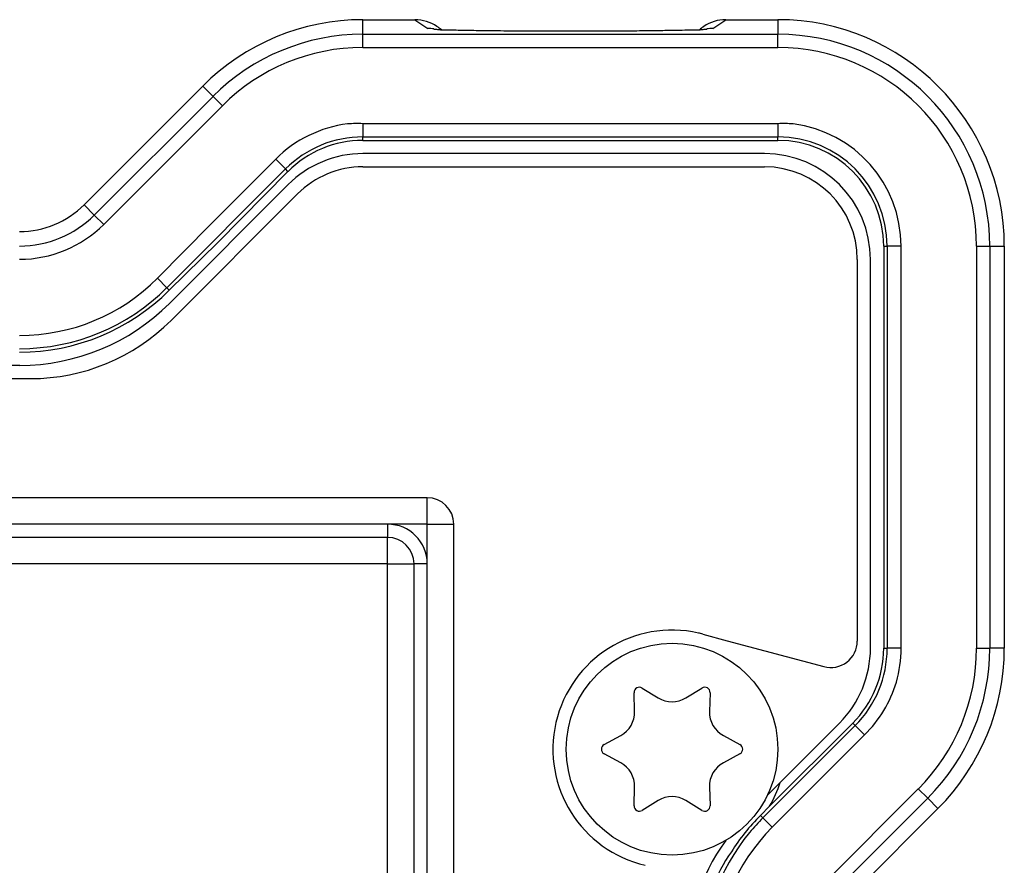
# Model space of a CAD drawing. Header units: millimetres. Extents: x -316 to -124, y 76 to 166.
# Tile 8 of 8: x -162 to -124, y 134 to 166. Entities that reach past the tile are written whole.
import ezdxf

# ---------------------------------------------------------------- set-up
doc = ezdxf.new("R2010")
doc.units = ezdxf.units.MM

# ---------------------------------------------------------------- blocks, each defined once
blk = doc.blocks.new('Blechschraube_ISO14585-ST4_2x16_3__3', base_point=(-141, 134.721))
at = {"color": 7, "linetype": 'Continuous'}
blk.add_circle((-137, 138.721), 4, dxfattribs=at)
blk = doc.blocks.new('Blechschraube_ISO14585-ST4_2x16_1__6', base_point=(-141, 134.721))
at = {"color": 7, "linetype": 'Continuous'}
for p, q in [((-138.415, 140.144), (-138.436, 140.855)), ((-138.131, 141.031), (-137.525, 140.658)), ((-136.475, 140.658), (-135.869, 141.031)), ((-135.564, 140.855), (-135.585, 140.144)), ((-139.566, 138.897), (-138.94, 139.234)), ((-135.06, 139.234), (-134.434, 138.897)), ((-138.94, 138.207), (-139.566, 138.545)), ((-134.434, 138.545), (-135.06, 138.207)), ((-138.436, 136.586), (-138.415, 137.297)), ((-135.585, 137.297), (-135.564, 136.586)), ((-137.525, 136.784), (-138.131, 136.41)), ((-135.869, 136.41), (-136.475, 136.784))]:
    blk.add_line(p, q, dxfattribs=at)
blk.add_circle((-137, 138.721), 4, dxfattribs=at)
for centre, radius, start, end in [((-138.236, 140.861), 0.2, 58.3205, 181.6805), ((-135.764, 140.861), 0.2, 358.3206, 121.6805), ((-137, 141.509), 1, 238.3195, 301.6805), ((-139.414, 140.115), 1, 298.3195, 1.6805), ((-134.586, 140.115), 1, 178.3195, 241.6805), ((-139.471, 138.721), 0.2, 118.3206, 180), ((-134.529, 138.721), 0.2, 0, 61.6805), ((-139.471, 138.721), 0.2, 180, 241.6805), ((-134.529, 138.721), 0.2, 298.3206, 0), ((-139.414, 137.327), 1, 358.3195, 61.6805), ((-134.586, 137.327), 1, 118.3195, 181.6805), ((-138.236, 136.58), 0.2, 178.3205, 301.6805), ((-137, 135.933), 1, 58.3195, 121.6805), ((-135.764, 136.58), 0.2, 238.3206, 1.6805)]:
    blk.add_arc(centre, radius, start, end, dxfattribs=at)
blk = doc.blocks.new('Kippschalter-blau__31', base_point=(-171, 113.721))
at = {"color": 1, "linetype": 'Continuous'}
for p, q in [((-170.25, 145.721), (-171, 145.721)), ((-147.75, 145.721), (-170.25, 145.721)), ((-147.75, 145.721), (-147, 145.721)), ((-170.25, 113.721), (-171, 113.721)), ((-170.25, 113.721), (-147.75, 113.721)), ((-147.75, 113.721), (-147, 113.721))]:
    blk.add_line(p, q, dxfattribs=at)
blk = doc.blocks.new('Kappe__32', base_point=(-172.75, 111.221))
at = {"color": 1, "linetype": 'Continuous'}
for p, q in [((-171.75, 147.221), (-171.75, 148.221)), ((-146.25, 147.221), (-146.25, 148.221)), ((-171.75, 147.221), (-172.75, 147.221)), ((-170.25, 147.221), (-171.75, 147.221)), ((-171.75, 147.221), (-171.75, 145.721)), ((-147.75, 147.221), (-170.25, 147.221)), ((-170.25, 147.221), (-170.25, 146.721)), ((-147.75, 147.221), (-147.75, 146.721)), ((-146.25, 147.221), (-147.75, 147.221)), ((-146.25, 147.221), (-145.25, 147.221)), ((-146.25, 145.721), (-146.25, 147.221)), ((-170.25, 145.721), (-170.25, 146.721)), ((-147.75, 145.721), (-147.75, 146.721)), ((-171.75, 145.721), (-171.75, 113.721)), ((-171.75, 145.721), (-171.25, 145.721)), ((-171, 145.721), (-171.25, 145.721)), ((-170.25, 145.721), (-171, 145.721)), ((-170.25, 145.721), (-170.25, 113.721)), ((-147.75, 145.721), (-170.25, 145.721)), ((-147.75, 113.721), (-147.75, 145.721)), ((-147.75, 145.721), (-147, 145.721)), ((-147, 145.721), (-146.75, 145.721)), ((-146.25, 145.721), (-146.75, 145.721)), ((-146.25, 113.721), (-146.25, 145.721)), ((-171.75, 113.721), (-171.25, 113.721)), ((-171.75, 113.721), (-171.75, 112.221)), ((-171, 113.721), (-171.25, 113.721)), ((-170.25, 113.721), (-171, 113.721)), ((-170.25, 113.721), (-147.75, 113.721)), ((-170.25, 113.721), (-170.25, 112.721)), ((-147.75, 113.721), (-147.75, 112.721)), ((-147.75, 113.721), (-147, 113.721)), ((-147, 113.721), (-146.75, 113.721)), ((-146.25, 113.721), (-146.75, 113.721)), ((-146.25, 112.221), (-146.25, 113.721)), ((-170.25, 112.221), (-170.25, 112.721)), ((-147.75, 112.221), (-147.75, 112.721)), ((-171.75, 112.221), (-172.75, 112.221)), ((-171.75, 112.221), (-170.25, 112.221)), ((-171.75, 112.221), (-171.75, 111.221)), ((-170.25, 112.221), (-147.75, 112.221)), ((-147.75, 112.221), (-146.25, 112.221)), ((-146.25, 112.221), (-145.25, 112.221)), ((-146.25, 112.221), (-146.25, 111.221))]:
    blk.add_line(p, q, dxfattribs=at)
at = {"color": 7, "linetype": 'Continuous'}
for p, q in [((-146.25, 148.221), (-171.75, 148.221)), ((-172.75, 147.221), (-172.75, 112.221)), ((-145.25, 112.221), (-145.25, 147.221)), ((-147.75, 146.721), (-170.25, 146.721)), ((-171.25, 145.721), (-171.25, 113.721)), ((-146.75, 113.721), (-146.75, 145.721)), ((-170.25, 112.721), (-147.75, 112.721)), ((-171.75, 111.221), (-146.25, 111.221))]:
    blk.add_line(p, q, dxfattribs=at)
for centre, start, end in [((-171.75, 147.221), 90, 180), ((-146.25, 147.221), 0, 90), ((-170.25, 145.721), 90, 180), ((-147.75, 145.721), 0, 90), ((-170.25, 113.721), 180, 270), ((-147.75, 113.721), 270, 0), ((-171.75, 112.221), 180, 270), ((-146.25, 112.221), 270, 0)]:
    blk.add_arc(centre, 1, start, end, dxfattribs=at)
at = {"color": 1, "linetype": 'Continuous'}
for centre, start, end in [((-170.25, 145.721), 90, 180), ((-147.75, 145.721), 0, 90), ((-170.25, 113.721), 180, 270), ((-147.75, 113.721), 270, 0)]:
    blk.add_arc(centre, 1.5, start, end, dxfattribs=at)
blk = doc.blocks.new('Wippschalter-SX82C1881F210000__33', base_point=(-172.75, 111.221))
for name, p in [('Kappe__32', (-172.75, 111.221)), ('Kippschalter-blau__31', (-171, 113.721))]:
    blk.add_blockref(name, p)
blk = doc.blocks.new('Rueckplatte__34', base_point=(-310.5, 84.221))
at = {"color": 7, "linetype": 'Continuous'}
for p, q in [((-133.5, 161.221), (-148.683, 161.221)), ((-151.512, 160.049), (-155.997, 155.564)), ((-129.5, 142.538), (-129.5, 157.221)), ((-161.654, 153.221), (-213.348, 153.221)), ((-133.397, 136.984), (-130.672, 139.709))]:
    blk.add_line(p, q, dxfattribs=at)
for centre, radius, start, end in [((-148.683, 157.221), 4, 90, 135), ((-133.5, 157.221), 4, 0, 90), ((-161.654, 161.221), 8, 270, 315), ((-133.5, 142.538), 4, 315, 0), ((-128.5, 130.567), 8, 143.9448, 180)]:
    blk.add_arc(centre, radius, start, end, dxfattribs=at)
blk = doc.blocks.new('Frontplatte__35', base_point=(-310.5, 84.221))
at = {"color": 7, "linetype": 'Continuous'}
for p, q in [((-133.5, 161.221), (-148.683, 161.221)), ((-151.512, 160.049), (-155.997, 155.564)), ((-129.5, 142.538), (-129.5, 157.221)), ((-161.654, 153.221), (-213.348, 153.221)), ((-133.397, 136.984), (-130.672, 139.709))]:
    blk.add_line(p, q, dxfattribs=at)
for centre, radius, start, end in [((-148.683, 157.221), 4, 90, 135), ((-133.5, 157.221), 4, 0, 90), ((-161.654, 161.221), 8, 270, 315), ((-133.5, 142.538), 4, 315, 0), ((-128.5, 130.567), 8, 143.9448, 180)]:
    blk.add_arc(centre, radius, start, end, dxfattribs=at)
blk = doc.blocks.new('Verbindungsteil-L5_0007877-schwarz__36', base_point=(-315.559, 75.721))
at = {"color": 7, "linetype": 'Continuous'}
for p, q in [((-148.686, 166.279), (-146.719, 166.28)), ((-134.968, 166.279), (-133, 166.279)), ((-159.223, 159.287), (-154.738, 163.773)), ((-124.441, 157.721), (-124.441, 142.534)), ((-133.657, 136.221), (-133.312, 136.566)), ((-126.948, 136.483), (-130.433, 132.997))]:
    blk.add_line(p, q, dxfattribs=at)
at = {"color": 1, "linetype": 'Continuous'}
for p, q in [((-151.98, 161.014), (-154.448, 158.546)), ((-151.697, 160.731), (-151.98, 161.014)), ((-128.342, 157.721), (-128.742, 157.721)), ((-128.342, 142.534), (-128.342, 157.721)), ((-128.342, 142.534), (-128.742, 142.534))]:
    blk.add_line(p, q, dxfattribs=at)
at = {"color": 7, "linetype": 'Continuous'}
for centre, radius, start, end in [((-148.686, 157.721), 8.559, 90, 135), ((-146.72, 164.776), 1.504, 56.2819, 89.9246), ((-146.72, 164.776), 1.504, 48.2399, 56.2819), ((-134.967, 164.777), 1.503, 123.6997, 131.7508), ((-134.967, 164.777), 1.503, 90.024, 123.6997), ((-133, 157.721), 8.559, 360, 90), ((-161.657, 161.721), 3.441, 270, 315), ((-133, 142.534), 8.559, 315, 0), ((-136.975, 138.721), 4.25, 329.531, 342.8346), ((-128, 130.564), 8, 135, 147.607), ((-130.7, 131.925), 5, 144.1967, 162.3084)]:
    blk.add_arc(centre, radius, start, end, dxfattribs=at)
at = {"color": 1, "linetype": 'Continuous'}
for centre, start, end in [((-148.686, 157.721), 97.0777, 135), ((-133, 157.721), 360, 82.9223), ((-133, 142.534), 344.0815, 0)]:
    blk.add_arc(centre, 4.658, start, end, dxfattribs=at)
at = {"color": 7, "linetype": 'Continuous'}
for points in [[(-135.968, 165.898), (-135.888, 165.966), (-135.801, 166.027)], [(-145.999, 165.928), (-145.869, 165.914), (-145.719, 165.898)], [(-145.719, 165.898), (-145.385, 165.897), (-145.162, 165.892), (-144.487, 165.879), (-143.849, 165.87), (-143.359, 165.865), (-142.364, 165.858), (-141.502, 165.855), (-140.851, 165.854), (-139.618, 165.857), (-138.335, 165.865), (-137.498, 165.875), (-136.902, 165.884), (-136.522, 165.892), (-136.298, 165.897), (-135.968, 165.898)], [(-135.968, 165.898), (-135.817, 165.914), (-135.688, 165.928)]]:
    blk.add_spline(points, degree=3, dxfattribs=at)
blk = doc.blocks.new('Verbindungsteil__37', base_point=(-315.559, 75.721))
at = {"color": 7, "linetype": 'Continuous'}
for p, q in [((-148.686, 166.279), (-146.719, 166.28)), ((-134.968, 166.279), (-133, 166.279)), ((-159.223, 159.287), (-154.738, 163.773)), ((-124.441, 157.721), (-124.441, 142.534)), ((-133.657, 136.221), (-133.312, 136.566)), ((-126.948, 136.483), (-130.433, 132.997))]:
    blk.add_line(p, q, dxfattribs=at)
at = {"color": 1, "linetype": 'Continuous'}
for p, q in [((-151.98, 161.014), (-154.448, 158.546)), ((-151.697, 160.731), (-151.98, 161.014)), ((-128.342, 157.721), (-128.742, 157.721)), ((-128.342, 142.534), (-128.342, 157.721)), ((-128.342, 142.534), (-128.742, 142.534))]:
    blk.add_line(p, q, dxfattribs=at)
at = {"color": 7, "linetype": 'Continuous'}
for centre, radius, start, end in [((-148.686, 157.721), 8.559, 90, 135), ((-146.72, 164.776), 1.504, 56.2819, 89.9246), ((-146.72, 164.776), 1.504, 48.2399, 56.2819), ((-134.967, 164.777), 1.503, 123.6997, 131.7508), ((-134.967, 164.777), 1.503, 90.024, 123.6997), ((-133, 157.721), 8.559, 360, 90), ((-161.657, 161.721), 3.441, 270, 315), ((-133, 142.534), 8.559, 315, 0), ((-136.975, 138.721), 4.25, 329.531, 342.8346), ((-128, 130.564), 8, 135, 147.607), ((-130.7, 131.925), 5, 144.1967, 162.3084)]:
    blk.add_arc(centre, radius, start, end, dxfattribs=at)
at = {"color": 1, "linetype": 'Continuous'}
for centre, start, end in [((-148.686, 157.721), 97.0777, 135), ((-133, 157.721), 360, 82.9223), ((-133, 142.534), 344.0815, 0)]:
    blk.add_arc(centre, 4.658, start, end, dxfattribs=at)
at = {"color": 7, "linetype": 'Continuous'}
for points in [[(-145.999, 165.928), (-145.869, 165.914), (-145.719, 165.898)], [(-145.719, 165.898), (-145.385, 165.897), (-145.162, 165.892), (-144.487, 165.879), (-143.849, 165.87), (-143.359, 165.865), (-142.364, 165.858), (-141.502, 165.855), (-140.851, 165.854), (-139.618, 165.857), (-138.335, 165.865), (-137.498, 165.875), (-136.902, 165.884), (-136.522, 165.892), (-136.298, 165.897), (-135.968, 165.898)], [(-135.968, 165.898), (-135.817, 165.914), (-135.688, 165.928)]]:
    blk.add_spline(points, degree=3, dxfattribs=at)
blk = doc.blocks.new('Verbindungsteil_1__42', base_point=(-315.559, 75.721))
at = {"color": 7, "linetype": 'Continuous'}
for p, q in [((-148.686, 166.279), (-146.719, 166.28)), ((-134.968, 166.279), (-133, 166.279)), ((-159.223, 159.287), (-154.738, 163.773)), ((-148.686, 161.721), (-133, 161.721)), ((-154.166, 157.863), (-151.515, 160.549)), ((-156, 156.064), (-154.166, 157.863)), ((-129, 157.721), (-129, 142.534)), ((-124.441, 157.721), (-124.441, 142.534)), ((-130.172, 139.706), (-133.312, 136.566)), ((-133.657, 136.221), (-133.312, 136.566)), ((-126.948, 136.483), (-130.433, 132.997))]:
    blk.add_line(p, q, dxfattribs=at)
at = {"color": 1, "linetype": 'Continuous'}
for p, q in [((-148.686, 165.729), (-148.686, 166.279)), ((-146.719, 166.28), (-146.227, 165.946)), ((-135.459, 165.946), (-134.968, 166.279)), ((-133, 166.279), (-133, 165.729)), ((-148.686, 165.729), (-133, 165.729)), ((-148.686, 165.229), (-148.686, 165.729)), ((-133, 165.229), (-133, 165.729)), ((-148.686, 165.229), (-133, 165.229)), ((-154.738, 163.773), (-154.349, 163.384)), ((-158.835, 158.898), (-154.349, 163.384)), ((-153.996, 163.03), (-154.349, 163.384)), ((-158.481, 158.545), (-153.996, 163.03)), ((-133, 162.352), (-148.686, 162.352)), ((-148.686, 162.352), (-148.686, 161.852)), ((-133, 162.352), (-133, 161.852)), ((-148.686, 161.852), (-133, 161.852)), ((-148.686, 161.721), (-148.686, 161.852)), ((-133, 161.721), (-133, 161.852)), ((-151.98, 161.014), (-154.448, 158.546)), ((-151.697, 160.731), (-151.98, 161.014)), ((-156.093, 156.156), (-151.607, 160.642)), ((-151.697, 160.731), (-151.607, 160.642)), ((-151.515, 160.549), (-151.607, 160.642)), ((-158.835, 158.898), (-159.223, 159.287)), ((-158.481, 158.545), (-158.835, 158.898)), ((-154.448, 158.546), (-156.446, 156.51)), ((-129, 157.721), (-128.869, 157.721)), ((-128.869, 157.721), (-128.869, 142.534)), ((-128.742, 157.721), (-128.869, 157.721)), ((-128.342, 157.721), (-128.742, 157.721)), ((-128.342, 142.534), (-128.342, 157.721)), ((-125.491, 157.721), (-124.991, 157.721)), ((-125.491, 157.721), (-125.491, 142.534)), ((-124.991, 157.721), (-124.991, 142.534)), ((-124.991, 157.721), (-124.441, 157.721)), ((-156.446, 156.51), (-156.093, 156.156)), ((-156, 156.064), (-156.093, 156.156)), ((-129, 142.534), (-128.869, 142.534)), ((-128.742, 142.534), (-128.869, 142.534)), ((-128.342, 142.534), (-128.742, 142.534)), ((-125.491, 142.534), (-124.991, 142.534)), ((-124.441, 142.534), (-124.991, 142.534)), ((-130.079, 139.613), (-133.564, 136.128)), ((-130.172, 139.706), (-130.079, 139.613)), ((-129.725, 139.26), (-130.079, 139.613)), ((-133.211, 135.775), (-129.725, 139.26)), ((-127.691, 137.225), (-131.176, 133.74)), ((-127.691, 137.225), (-127.337, 136.871)), ((-127.337, 136.871), (-130.822, 133.386)), ((-127.337, 136.871), (-126.948, 136.483)), ((-133.657, 136.221), (-133.564, 136.128)), ((-133.211, 135.775), (-133.564, 136.128))]:
    blk.add_line(p, q, dxfattribs=at)
at = {"color": 7, "linetype": 'Continuous'}
for centre, radius, start, end in [((-148.686, 157.721), 8.559, 90, 135), ((-146.72, 164.776), 1.504, 56.2819, 89.9246), ((-146.72, 164.776), 1.504, 48.2399, 56.2819), ((-134.967, 164.777), 1.503, 123.6997, 131.7508), ((-134.967, 164.777), 1.503, 90.024, 123.6997), ((-133, 157.721), 8.559, 360, 90), ((-148.686, 157.721), 8.009, 90, 135), ((-133, 157.721), 8.009, 0, 90), ((-148.686, 157.721), 4.131, 90, 135), ((-148.686, 157.721), 4, 90, 135), ((-133, 157.721), 4.131, 0, 90), ((-133, 157.721), 4, 0, 90), ((-161.657, 161.721), 3.441, 270, 315), ((-161.657, 161.721), 3.991, 270, 315), ((-161.657, 161.721), 7.869, 270, 315), ((-161.657, 161.721), 8, 270, 315), ((-133, 142.534), 4, 315, 0), ((-133, 142.534), 4.131, 315, 0), ((-133, 142.534), 8.009, 315, 0), ((-133, 142.534), 8.559, 315, 360), ((-136.975, 138.721), 4.25, 329.531, 342.8346), ((-128, 130.564), 8, 135, 147.607), ((-128, 130.564), 7.869, 135, 140.4632), ((-128, 130.564), 7.869, 140.4632, 180), ((-130.7, 131.925), 5, 144.1967, 162.3084)]:
    blk.add_arc(centre, radius, start, end, dxfattribs=at)
at = {"color": 1, "linetype": 'Continuous'}
for centre, radius, start, end in [((-146.227, 164.446), 1.5, 81.233, 90), ((-135.459, 164.446), 1.5, 90, 98.767), ((-148.686, 157.721), 7.509, 90, 135), ((-133, 157.721), 7.509, 0, 90), ((-148.686, 157.721), 4.658, 97.0777, 135), ((-148.903, 157.712), 4.644, 87.322, 94.4074), ((-132.783, 157.712), 4.644, 85.5926, 92.678), ((-133, 157.721), 4.658, 360, 82.9223), ((-161.657, 161.721), 4.491, 270, 315), ((-161.657, 161.721), 7.369, 270, 315), ((-133, 142.534), 4.658, 344.0815, 360), ((-133, 142.534), 7.509, 315, 0), ((-132.973, 142.58), 4.644, 314.361, 343.4444), ((-128, 130.564), 7.369, 135, 180)]:
    blk.add_arc(centre, radius, start, end, dxfattribs=at)
at = {"color": 7, "linetype": 'Continuous'}
for points in [[(-145.999, 165.928), (-145.869, 165.914), (-145.719, 165.898)], [(-145.719, 165.898), (-145.385, 165.897), (-145.162, 165.892), (-144.487, 165.879), (-143.849, 165.87), (-143.359, 165.865), (-142.364, 165.858), (-141.502, 165.855), (-140.851, 165.854), (-139.618, 165.857), (-138.335, 165.865), (-137.498, 165.875), (-136.902, 165.884), (-136.522, 165.892), (-136.298, 165.897), (-135.968, 165.898)], [(-135.968, 165.898), (-135.817, 165.914), (-135.688, 165.928)]]:
    blk.add_spline(points, degree=3, dxfattribs=at)
blk = doc.blocks.new('Verbindungsteil-L5_0007877-schwarz_1__43', base_point=(-315.559, 75.721))
at = {"color": 7, "linetype": 'Continuous'}
for p, q in [((-148.686, 166.279), (-146.719, 166.28)), ((-134.968, 166.279), (-133, 166.279)), ((-159.223, 159.287), (-154.738, 163.773)), ((-148.686, 161.721), (-133, 161.721)), ((-154.166, 157.863), (-151.515, 160.549)), ((-156, 156.064), (-154.166, 157.863)), ((-129, 157.721), (-129, 142.534)), ((-124.441, 157.721), (-124.441, 142.534)), ((-130.172, 139.706), (-133.312, 136.566)), ((-133.657, 136.221), (-133.312, 136.566)), ((-126.948, 136.483), (-130.433, 132.997))]:
    blk.add_line(p, q, dxfattribs=at)
at = {"color": 1, "linetype": 'Continuous'}
for p, q in [((-148.686, 165.729), (-148.686, 166.279)), ((-146.719, 166.28), (-146.227, 165.946)), ((-135.459, 165.946), (-134.968, 166.279)), ((-133, 166.279), (-133, 165.729)), ((-148.686, 165.729), (-133, 165.729)), ((-148.686, 165.229), (-148.686, 165.729)), ((-133, 165.229), (-133, 165.729)), ((-148.686, 165.229), (-133, 165.229)), ((-154.738, 163.773), (-154.349, 163.384)), ((-158.835, 158.898), (-154.349, 163.384)), ((-153.996, 163.03), (-154.349, 163.384)), ((-158.481, 158.545), (-153.996, 163.03)), ((-133, 162.352), (-148.686, 162.352)), ((-148.686, 162.352), (-148.686, 161.852)), ((-133, 162.352), (-133, 161.852)), ((-148.686, 161.852), (-133, 161.852)), ((-148.686, 161.721), (-148.686, 161.852)), ((-133, 161.721), (-133, 161.852)), ((-151.98, 161.014), (-154.448, 158.546)), ((-151.697, 160.731), (-151.98, 161.014)), ((-156.093, 156.156), (-151.607, 160.642)), ((-151.697, 160.731), (-151.607, 160.642)), ((-151.515, 160.549), (-151.607, 160.642)), ((-158.835, 158.898), (-159.223, 159.287)), ((-158.481, 158.545), (-158.835, 158.898)), ((-154.448, 158.546), (-156.446, 156.51)), ((-129, 157.721), (-128.869, 157.721)), ((-128.869, 157.721), (-128.869, 142.534)), ((-128.742, 157.721), (-128.869, 157.721)), ((-128.342, 157.721), (-128.742, 157.721)), ((-128.342, 142.534), (-128.342, 157.721)), ((-125.491, 157.721), (-124.991, 157.721)), ((-125.491, 157.721), (-125.491, 142.534)), ((-124.991, 157.721), (-124.991, 142.534)), ((-124.991, 157.721), (-124.441, 157.721)), ((-156.446, 156.51), (-156.093, 156.156)), ((-156, 156.064), (-156.093, 156.156)), ((-129, 142.534), (-128.869, 142.534)), ((-128.742, 142.534), (-128.869, 142.534)), ((-128.342, 142.534), (-128.742, 142.534)), ((-125.491, 142.534), (-124.991, 142.534)), ((-124.441, 142.534), (-124.991, 142.534)), ((-130.079, 139.613), (-133.564, 136.128)), ((-130.172, 139.706), (-130.079, 139.613)), ((-129.725, 139.26), (-130.079, 139.613)), ((-133.211, 135.775), (-129.725, 139.26)), ((-127.691, 137.225), (-131.176, 133.74)), ((-127.691, 137.225), (-127.337, 136.871)), ((-127.337, 136.871), (-130.822, 133.386)), ((-127.337, 136.871), (-126.948, 136.483)), ((-133.657, 136.221), (-133.564, 136.128)), ((-133.211, 135.775), (-133.564, 136.128))]:
    blk.add_line(p, q, dxfattribs=at)
at = {"color": 7, "linetype": 'Continuous'}
for centre, radius, start, end in [((-148.686, 157.721), 8.559, 90, 135), ((-146.72, 164.776), 1.504, 56.2819, 89.9246), ((-146.72, 164.776), 1.504, 48.2399, 56.2819), ((-134.967, 164.777), 1.503, 90.024, 123.6997), ((-133, 157.721), 8.559, 360, 90), ((-148.686, 157.721), 8.009, 90, 135), ((-133, 157.721), 8.009, 0, 90), ((-148.686, 157.721), 4.131, 90, 135), ((-148.686, 157.721), 4, 90, 135), ((-133, 157.721), 4.131, 0, 90), ((-133, 157.721), 4, 0, 90), ((-161.657, 161.721), 3.441, 270, 315), ((-161.657, 161.721), 3.991, 270, 315), ((-161.657, 161.721), 7.869, 270, 315), ((-161.657, 161.721), 8, 270, 315), ((-133, 142.534), 4, 315, 0), ((-133, 142.534), 4.131, 315, 0), ((-133, 142.534), 8.009, 315, 0), ((-133, 142.534), 8.559, 315, 360), ((-136.975, 138.721), 4.25, 329.531, 342.8346), ((-128, 130.564), 8, 135, 147.607), ((-128, 130.564), 7.869, 135, 140.4632), ((-128, 130.564), 7.869, 140.4632, 180), ((-130.7, 131.925), 5, 144.1967, 162.3084)]:
    blk.add_arc(centre, radius, start, end, dxfattribs=at)
at = {"color": 1, "linetype": 'Continuous'}
for centre, radius, start, end in [((-146.227, 164.446), 1.5, 81.233, 90), ((-135.459, 164.446), 1.5, 90, 98.767), ((-148.686, 157.721), 7.509, 90, 135), ((-133, 157.721), 7.509, 0, 90), ((-148.686, 157.721), 4.658, 97.0777, 135), ((-148.903, 157.712), 4.644, 87.322, 94.4074), ((-132.783, 157.712), 4.644, 85.5926, 92.678), ((-133, 157.721), 4.658, 360, 82.9223), ((-161.657, 161.721), 4.491, 270, 315), ((-161.657, 161.721), 7.369, 270, 315), ((-133, 142.534), 4.658, 344.0815, 360), ((-133, 142.534), 7.509, 315, 0), ((-132.973, 142.58), 4.644, 314.361, 343.4444), ((-128, 130.564), 7.369, 135, 180)]:
    blk.add_arc(centre, radius, start, end, dxfattribs=at)
at = {"color": 7, "linetype": 'Continuous'}
for points in [[(-135.968, 165.898), (-135.888, 165.966), (-135.801, 166.027)], [(-145.999, 165.928), (-145.869, 165.914), (-145.719, 165.898)], [(-145.719, 165.898), (-145.385, 165.897), (-145.162, 165.892), (-144.487, 165.879), (-143.849, 165.87), (-143.359, 165.865), (-142.364, 165.858), (-141.502, 165.855), (-140.851, 165.854), (-139.618, 165.857), (-138.335, 165.865), (-137.498, 165.875), (-136.902, 165.884), (-136.522, 165.892), (-136.298, 165.897), (-135.968, 165.898)], [(-135.968, 165.898), (-135.817, 165.914), (-135.688, 165.928)]]:
    blk.add_spline(points, degree=3, dxfattribs=at)
blk = doc.blocks.new('Typenschild-S60-PSU-Kopie-L5_0007851-schwarz__44', base_point=(-310, 84.721))
at = {"color": 7, "linetype": 'Continuous'}
for p, q in [((-148.683, 160.721), (-133.5, 160.721)), ((-151.158, 159.696), (-155.936, 154.917)), ((-130, 157.221), (-130, 142.807)), ((-212.911, 152.721), (-161.239, 152.721)), ((-135.835, 143.067), (-134.91, 142.819)), ((-134.91, 142.819), (-131.259, 141.841))]:
    blk.add_line(p, q, dxfattribs=at)
for centre, radius, start, end in [((-148.683, 157.221), 3.5, 90, 135), ((-133.5, 157.221), 3.5, 0, 90), ((-161.239, 160.221), 7.5, 270, 315), ((-137, 138.721), 4.5, 77.2151, 257.0274), ((-137, 138.721), 4.5, 75, 77.2151), ((-131, 142.807), 1, 255, 0)]:
    blk.add_arc(centre, radius, start, end, dxfattribs=at)
blk = doc.blocks.new('Typenschild-S60-PSU__45', base_point=(-310, 84.721))
at = {"color": 7, "linetype": 'Continuous'}
for p, q in [((-148.683, 160.721), (-133.5, 160.721)), ((-151.158, 159.696), (-155.936, 154.917)), ((-130, 157.221), (-130, 142.807)), ((-212.911, 152.721), (-161.239, 152.721)), ((-135.835, 143.067), (-134.91, 142.819)), ((-134.91, 142.819), (-131.259, 141.841))]:
    blk.add_line(p, q, dxfattribs=at)
for centre, radius, start, end in [((-148.683, 157.221), 3.5, 90, 135), ((-133.5, 157.221), 3.5, 0, 90), ((-161.239, 160.221), 7.5, 270, 315), ((-137, 138.721), 4.5, 77.2151, 257.0274), ((-137, 138.721), 4.5, 75, 77.2151), ((-131, 142.807), 1, 255, 0)]:
    blk.add_arc(centre, radius, start, end, dxfattribs=at)
blk = doc.blocks.new('Frontschild__46', base_point=(-310, 84.721))
at = {"color": 7, "linetype": 'Continuous'}
for p, q in [((-148.683, 160.721), (-133.5, 160.721)), ((-151.158, 159.696), (-155.936, 154.917)), ((-130, 157.221), (-130, 142.807)), ((-212.911, 152.721), (-161.239, 152.721)), ((-135.835, 143.067), (-134.91, 142.819)), ((-134.91, 142.819), (-131.259, 141.841))]:
    blk.add_line(p, q, dxfattribs=at)
for centre, radius, start, end in [((-148.683, 157.221), 3.5, 90, 135), ((-133.5, 157.221), 3.5, 0, 90), ((-161.239, 160.221), 7.5, 270, 315), ((-137, 138.721), 4.5, 77.2151, 257.0274), ((-137, 138.721), 4.5, 75, 77.2151), ((-131, 142.807), 1, 255, 0)]:
    blk.add_arc(centre, radius, start, end, dxfattribs=at)
blk = doc.blocks.new('Frontschild-Kopie-L5_0007850-schwarz__47', base_point=(-310, 84.721))
at = {"color": 7, "linetype": 'Continuous'}
for p, q in [((-148.683, 160.721), (-133.5, 160.721)), ((-151.158, 159.696), (-155.936, 154.917)), ((-130, 157.221), (-130, 142.807)), ((-212.911, 152.721), (-161.239, 152.721)), ((-135.835, 143.067), (-134.91, 142.819)), ((-134.91, 142.819), (-131.259, 141.841))]:
    blk.add_line(p, q, dxfattribs=at)
for centre, radius, start, end in [((-148.683, 157.221), 3.5, 90, 135), ((-133.5, 157.221), 3.5, 0, 90), ((-161.239, 160.221), 7.5, 270, 315), ((-137, 138.721), 4.5, 77.2151, 257.0274), ((-137, 138.721), 4.5, 75, 77.2151), ((-131, 142.807), 1, 255, 0)]:
    blk.add_arc(centre, radius, start, end, dxfattribs=at)
blk = doc.blocks.new('Netzteil-S60__48', base_point=(-315.559, 75.721))
for name, p in [('Verbindungsteil-L5_0007877-schwarz__36', (-315.559, 75.721)), ('Verbindungsteil__37', (-315.559, 75.721)), ('Verbindungsteil_1__42', (-315.559, 75.721)), ('Verbindungsteil-L5_0007877-schwarz_1__43', (-315.559, 75.721)), ('Rueckplatte__34', (-310.5, 84.221)), ('Frontplatte__35', (-310.5, 84.221)), ('Typenschild-S60-PSU-Kopie-L5_0007851-schwarz__44', (-310, 84.721)), ('Typenschild-S60-PSU__45', (-310, 84.721)), ('Frontschild__46', (-310, 84.721)), ('Frontschild-Kopie-L5_0007850-schwarz__47', (-310, 84.721)), ('Wippschalter-SX82C1881F210000__33', (-172.75, 111.221)), ('Blechschraube_ISO14585-ST4_2x16_3__3', (-141, 134.721)), ('Blechschraube_ISO14585-ST4_2x16_1__6', (-141, 134.721))]:
    blk.add_blockref(name, p)
blk = doc.blocks.new('VordansA', base_point=(-220, 121))
blk.add_blockref('Netzteil-S60__48', (-315.559, 75.721))

msp = doc.modelspace()

# ---------------------------------------------------------------- block references
msp.add_blockref('VordansA', (-220, 121))

doc.saveas('drawing.dxf')
